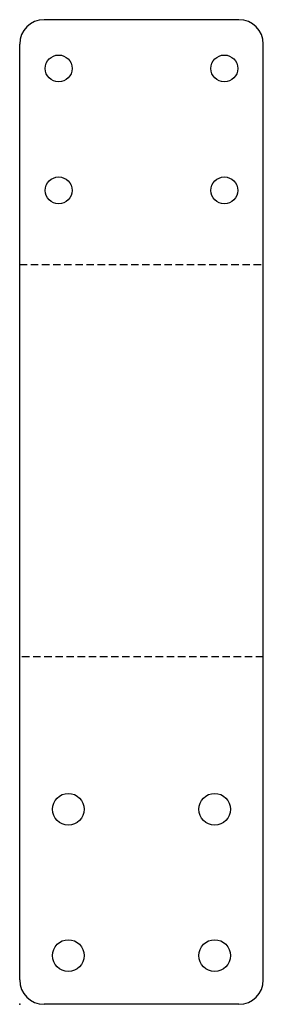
# Model space of a CAD drawing. Header units: millimetres. Extents: x 0 to 100, y 0 to 404.
import ezdxf

# ---------------------------------------------------------------- set-up
doc = ezdxf.new("R2010")
doc.units = ezdxf.units.MM
doc.header["$PDSIZE"] = -1
doc.linetypes.add('SLD-Kesik', pattern=[4.572, 3.048, -1.524])
doc.linetypes.add('SLD-Sürekli', pattern=[0])

msp = doc.modelspace()

# ---------------------------------------------------------------- linework, layer by layer
at = {"color": 7, "linetype": 'SLD-Sürekli', "lineweight": 25}
for p, q in [((90.4, 404.18), (10.4, 404.18)), ((0.4, 10.4), (0.4, 394.18)), ((100.4, 10.4), (100.4, 394.18)), ((90.4, 0.4), (10.4, 0.4))]:
    msp.add_line(p, q, dxfattribs=at)
at = {"color": 7, "linetype": 'SLD-Kesik'}
for p, q in [((0.4, 303.74), (100.4, 303.74)), ((100.4, 142.85), (0.4, 142.85))]:
    msp.add_line(p, q, dxfattribs=at)
at = {"color": 7, "linetype": 'SLD-Sürekli', "lineweight": 25}
for centre, radius in [((16.4, 384.18), 5.5), ((84.4, 384.18), 5.5), ((16.4, 334.18), 5.5), ((84.4, 334.18), 5.5), ((20.4, 80.4), 6.5), ((80.4, 80.4), 6.5), ((20.4, 20.4), 6.5), ((80.4, 20.4), 6.5)]:
    msp.add_circle(centre, radius, dxfattribs=at)
for centre, start, end in [((10.4, 394.18), 90, 180), ((90.4, 394.18), 0, 90), ((10.4, 10.4), 180, 270), ((90.4, 10.4), 270, 0)]:
    msp.add_arc(centre, 10, start, end, dxfattribs=at)
at = {"color": 7, "linetype": 'SLD-Sürekli'}
msp.add_point((0.4, 0.4), dxfattribs=at)

doc.saveas('drawing.dxf')
